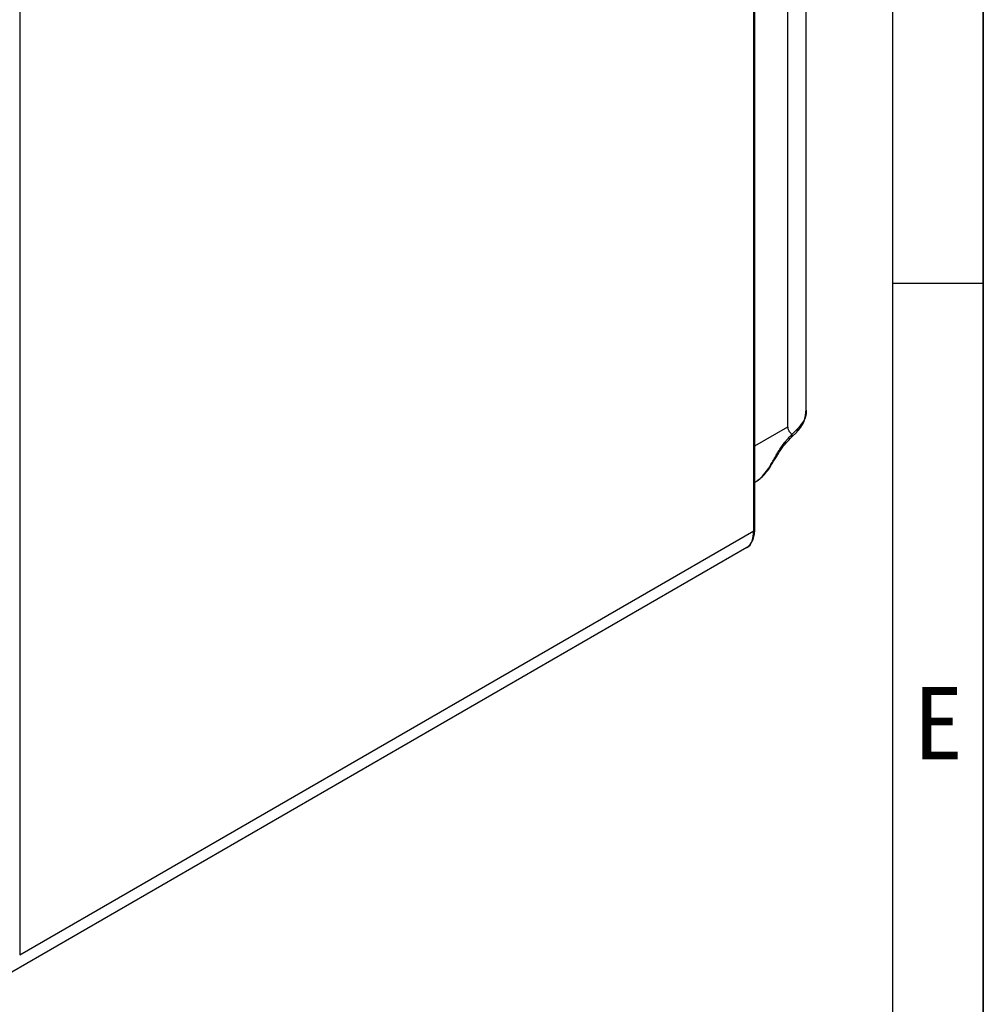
# Model space of a CAD drawing. Header units: millimetres. Extents: x 0 to 423, y 0 to 297.
# Tile 20 of 41: x 367 to 420, y 61 to 115. Entities that reach past the tile are written whole.
import ezdxf

# ---------------------------------------------------------------- set-up
doc = ezdxf.new("R2010")
doc.units = ezdxf.units.MM
doc.layers.add('实线', color=2, linetype='Continuous', lineweight=25)
doc.styles.add('SLDTEXTSTYLE1', font='SIMSUN.TTC')

# ---------------------------------------------------------------- blocks, each defined once
blk = doc.blocks.new('SW_NOTE_0_10')
at = {"color": 0, "linetype": 'Continuous', "lineweight": 18, "insert": (1.188, 4.655), "char_height": 4, "attachment_point": 2, "style": 'SLDTEXTSTYLE1'}
blk.add_mtext('E', dxfattribs=at)
blk = doc.blocks.new('GB_A3_A')
at = {"color": 3, "lineweight": 35, "true_color": 0x00ff00}
blk.add_line((420, 297), (420, 0), dxfattribs=at)
at = {"lineweight": 25}
blk.add_line((415, 5), (415, 292), dxfattribs=at)
at = {"color": 1, "lineweight": 25}
blk.add_line((420, 100.865), (415, 100.865), dxfattribs=at)
at = {"color": 190, "linetype": 'Continuous', "lineweight": 18, "true_color": 0x8000ff}
blk.add_blockref('SW_NOTE_0_10', (416.336, 73.95), dxfattribs=at)

msp = doc.modelspace()

# ---------------------------------------------------------------- linework, layer by layer
at = {"layer": '实线', "color": 2, "linetype": 'Continuous', "lineweight": 25, "true_color": 0xffff00}
for p, q in [((410.2236, 93.9), (410.2236, 143.7108)), ((409.2216, 92.9543), (409.2216, 142.2689)), ((407.3445, 87.2086), (407.3445, 140.424)), ((407.3933, 87.2765), (407.3933, 140.4937)), ((366.8399, 117.0415), (366.8399, 63.8258)), ((407.3933, 91.8988), (409.2216, 92.9543)), ((409.4171, 92.3764), (409.7063, 92.6664)), ((366.8399, 63.8258), (407.3445, 87.2086)), ((366.398, 62.8948), (406.9587, 86.31))]:
    msp.add_line(p, q, dxfattribs=at)
for points, knots in [([(409.6928, 92.6532), (409.7798, 92.7482), (409.9552, 92.9398), (410.1791, 93.3583), (410.206, 93.6884), (410.2236, 93.9054)], [0, 0, 0, 0, 0.252176, 0.5084183, 1, 1, 1, 1]), ([(410.2139, 93.8995), (410.2171, 93.8805), (410.249, 93.6904), (410.1554, 93.3283), (409.9047, 93.022), (409.7831, 92.8735)], [0, 0, 0, 0, 0.0541481, 0.5412584, 1, 1, 1, 1]), ([(409.4373, 92.5361), (409.4246, 92.5512), (409.4, 92.5802), (409.3634, 92.6223), (409.3282, 92.6617), (409.2978, 92.7054), (409.2721, 92.755), (409.2506, 92.8124), (409.2333, 92.8787), (409.2255, 92.9284), (409.2215, 92.9543)], [0, 0, 0, 0, 0.1380829, 0.2658856, 0.3848352, 0.4997149, 0.6167671, 0.7342282, 0.8617554, 1, 1, 1, 1]), ([(408.1088, 90.5999), (408.1189, 90.6161), (408.1392, 90.6485), (408.1712, 90.7004), (408.2043, 90.7549), (408.2497, 90.8303), (408.3077, 90.9291), (408.403, 91.0944), (408.5282, 91.3132), (408.6918, 91.586), (408.8668, 91.8555), (409.0218, 92.0682), (409.1495, 92.2253), (409.2448, 92.3331), (409.3419, 92.4342), (409.4083, 92.495), (409.4415, 92.5254)], [0, 0, 0, 0, 0.0345041, 0.0691502, 0.1039695, 0.1389917, 0.2076689, 0.275166, 0.4069109, 0.5340668, 0.6562098, 0.7766735, 0.8335435, 0.8894482, 0.9447934, 1, 1, 1, 1]), ([(408.2174, 90.7016), (408.3098, 90.8542), (408.4804, 91.1358), (408.7999, 91.6585), (409.118, 92.0902), (409.329, 92.2916), (409.4245, 92.3828)], [0, 0, 0, 0, 0.3199539, 0.5904783, 0.81455, 1, 1, 1, 1]), ([(409.4421, 92.5251), (409.4476, 92.4854), (409.4568, 92.4193), (409.4227, 92.3903), (409.409, 92.3787)], [0, 0, 0, 0, 0.6003347, 1, 1, 1, 1]), ([(409.4415, 92.5254), (409.4413, 92.5263), (409.4408, 92.5282), (409.4395, 92.5306), (409.4386, 92.5329), (409.4381, 92.535), (409.4376, 92.5358), (409.4373, 92.5361)], [0, 0, 0, 0, 0.2299133, 0.484423, 0.7308121, 0.8858489, 1, 1, 1, 1]), ([(409.7033, 92.666), (409.7076, 92.6695), (409.73, 92.6876), (409.7686, 92.7513), (409.7777, 92.8252), (409.7836, 92.8733)], [0, 0, 0, 0, 0.077214, 0.3997374, 1, 1, 1, 1]), ([(407.3785, 89.891), (407.4165, 89.9102), (407.7129, 90.0598), (407.9244, 90.3484), (408.1088, 90.5999)], [0, 0, 0, 0, 0.1283841, 1, 1, 1, 1]), ([(407.5463, 90.0087), (407.6096, 90.0504), (407.8727, 90.2233), (408.0689, 90.4956), (408.2178, 90.7023)], [0, 0, 0, 0, 0.2407659, 1, 1, 1, 1]), ([(408.1088, 90.5999), (408.1287, 90.6113), (408.1677, 90.639), (408.2006, 90.6766), (408.2151, 90.6982), (408.2154, 90.6986)], [-0.00000007, -0.00000007, -0.00000007, -0.00000007, 0.12159176, 0.24733608, 0.24999995, 0.24999995, 0.24999995, 0.24999995]), ([(406.9361, 86.3002), (406.9393, 86.301), (407.0912, 86.3394), (407.2786, 86.631), (407.3229, 87.0194), (407.3445, 87.2086)], [0, 0, 0, 0, 0.01114175, 0.51832144, 1, 1, 1, 1]), ([(407.1601, 86.5049), (407.2002, 86.561), (407.2911, 86.688), (407.3742, 86.9508), (407.3869, 87.1682), (407.3933, 87.2764)], [0, 0, 0, 0, 0.2842971, 0.6436206, 1, 1, 1, 1]), ([(407.3445, 87.2086), (407.3574, 87.2183), (407.3834, 87.2378), (407.3972, 87.2638), (407.3931, 87.2762), (407.393, 87.2765)], [0, 0, 0, 0, 0.4945091, 0.9890182, 1, 1, 1, 1]), ([(406.9514, 86.3094), (407.0168, 86.3504), (407.0972, 86.4008), (407.1502, 86.4885), (407.1601, 86.5049)], [0, 0, 0, 0, 0.8131579, 1, 1, 1, 1])]:
    msp.add_open_spline(points, degree=3, knots=knots, dxfattribs=at)
msp.add_open_spline([(409.7836, 92.8733), (409.6787, 92.7703), (409.5599, 92.6587), (409.4378, 92.5358)], degree=3, dxfattribs=at)

# ---------------------------------------------------------------- block references
at = {"color": 7, "linetype": 'Continuous'}
msp.add_blockref('GB_A3_A', (0, 0), dxfattribs=at)

doc.saveas('drawing.dxf')
